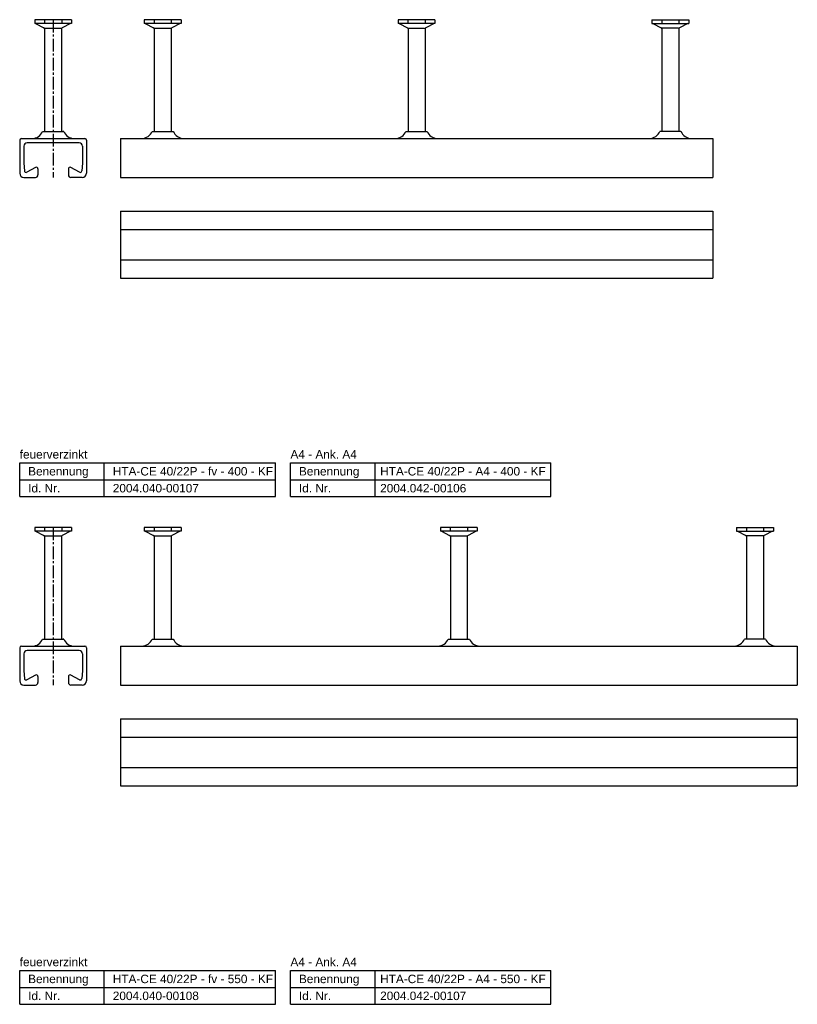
# Model space of a CAD drawing. Header units: millimetres. Extents: x 7205 to 13335, y -2256 to 2743.
# Tile 10 of 12: x 7205 to 7665, y 915 to 1497. Entities that reach past the tile are written whole.
import ezdxf

# ---------------------------------------------------------------- set-up
doc = ezdxf.new("R2010")
doc.units = ezdxf.units.MM
doc.header["$LTSCALE"] = 10
doc.header["$PDMODE"] = 35
doc.linetypes.add('MITTE2', pattern=[1.125, 0.75, -0.125, 0.125, -0.125])
doc.layers.get('DEFPOINTS').update_dxf_attribs({"linetype": 'CONTINUOUS'})
for name, color, linetype in [('ACHSEN', 1, 'MITTE2'), ('HALFEN', 2, 'CONTINUOUS'), ('TEXT3', 3, 'CONTINUOUS')]:
    doc.layers.add(name, color=color, linetype=linetype)
doc.styles.add('ARIAL50', font='arial.ttf', dxfattribs={"height": 5})

msp = doc.modelspace()

# ---------------------------------------------------------------- linework, layer by layer
at = {"layer": 'ACHSEN'}
for p, q in [((7225.04, 1496.55), (7225.04, 1403.35)), ((7225.04, 1196.55), (7225.04, 1103.35))]:
    msp.add_line(p, q, dxfattribs=at)
at = {"layer": 'DEFPOINTS', "color": 0, "linetype": 'ByBlock'}
for p in [(7231.29, 1430.54), (7231.29, 1430.54), (7231.29, 1130.54), (7231.29, 1130.54)]:
    msp.add_point(p, dxfattribs=at)
at = {"layer": 'HALFEN'}
for p, q in [((7214.14, 1496.55), (7214.14, 1494.35)), ((7235.94, 1496.55), (7214.14, 1496.55)), ((7219.97, 1496.47), (7219.97, 1494.52)), ((7230.11, 1496.47), (7230.11, 1494.52)), ((7235.94, 1496.55), (7235.94, 1494.35)), ((7278.89, 1496.56), (7278.89, 1494.36)), ((7300.69, 1496.56), (7278.89, 1496.56)), ((7284.72, 1496.47), (7284.72, 1494.53)), ((7294.86, 1496.47), (7294.86, 1494.53)), ((7300.69, 1496.56), (7300.69, 1494.36)), ((7428.89, 1496.56), (7428.89, 1494.36)), ((7450.69, 1496.56), (7428.89, 1496.56)), ((7434.72, 1496.47), (7434.72, 1494.53)), ((7444.86, 1496.47), (7444.86, 1494.53)), ((7450.69, 1496.56), (7450.69, 1494.36)), ((7578.89, 1496.56), (7578.89, 1494.36)), ((7578.89, 1496.56), (7600.69, 1496.56)), ((7584.72, 1496.47), (7584.72, 1494.53)), ((7594.86, 1496.47), (7594.86, 1494.53)), ((7600.69, 1496.56), (7600.69, 1494.36)), ((7235.94, 1494.35), (7214.14, 1494.35)), ((7214.71, 1494.35), (7219.61, 1491.78)), ((7220.04, 1491.07), (7220.04, 1430.54)), ((7220.21, 1491.55), (7229.8, 1491.55)), ((7230.04, 1491.07), (7230.04, 1430.54)), ((7235.37, 1494.35), (7230.47, 1491.78)), ((7300.69, 1494.36), (7278.89, 1494.36)), ((7279.46, 1494.36), (7284.36, 1491.79)), ((7284.79, 1491.08), (7284.79, 1430.55)), ((7284.96, 1491.56), (7294.55, 1491.56)), ((7294.79, 1491.08), (7294.79, 1430.55)), ((7300.12, 1494.36), (7295.22, 1491.79)), ((7450.69, 1494.36), (7428.89, 1494.36)), ((7429.46, 1494.36), (7434.36, 1491.79)), ((7434.79, 1491.08), (7434.79, 1430.55)), ((7434.96, 1491.56), (7444.55, 1491.56)), ((7444.79, 1491.08), (7444.79, 1430.55)), ((7450.12, 1494.36), (7445.22, 1491.79)), ((7578.89, 1494.36), (7600.69, 1494.36)), ((7579.46, 1494.36), (7584.36, 1491.79)), ((7584.79, 1491.08), (7584.79, 1430.55)), ((7594.62, 1491.56), (7585.03, 1491.56)), ((7594.79, 1491.08), (7594.79, 1430.55)), ((7600.12, 1494.36), (7595.22, 1491.79)), ((7206.29, 1426.34), (7243.79, 1426.34)), ((7218.79, 1430.54), (7231.29, 1430.54)), ((7264.79, 1426.35), (7264.79, 1403.35)), ((7264.79, 1426.35), (7614.79, 1426.35)), ((7283.54, 1430.55), (7296.04, 1430.55)), ((7433.54, 1430.55), (7446.04, 1430.55)), ((7596.04, 1430.55), (7583.54, 1430.55)), ((7614.79, 1426.35), (7614.79, 1403.35)), ((7205.29, 1425.34), (7205.29, 1405.84)), ((7207.69, 1421.75), (7207.69, 1411.85)), ((7240.39, 1423.74), (7209.69, 1423.74)), ((7242.39, 1421.9), (7242.39, 1411.85)), ((7244.79, 1425.34), (7244.79, 1405.84)), ((7207.69, 1411.85), (7208.04, 1407.27)), ((7214.56, 1409.23), (7209.52, 1406.47)), ((7216.04, 1408.35), (7216.04, 1404.85)), ((7234.04, 1408.35), (7234.04, 1404.85)), ((7240.56, 1406.47), (7235.52, 1409.23)), ((7242.39, 1411.85), (7242.03, 1407.27)), ((7207.79, 1403.35), (7214.54, 1403.35)), ((7242.29, 1403.35), (7235.54, 1403.35)), ((7264.79, 1403.35), (7614.79, 1403.35)), ((7264.79, 1383.35), (7264.79, 1343.85)), ((7264.79, 1383.35), (7614.79, 1383.35)), ((7614.79, 1383.35), (7614.79, 1343.85)), ((7264.79, 1372.6), (7614.79, 1372.6)), ((7264.79, 1354.6), (7614.79, 1354.6)), ((7264.79, 1343.85), (7614.79, 1343.85)), ((7205.29, 1234.7), (7356.54, 1234.7)), ((7205.29, 1214.7), (7205.29, 1234.7)), ((7255.29, 1214.7), (7255.29, 1234.7)), ((7356.54, 1214.7), (7356.54, 1234.7)), ((7365.29, 1214.7), (7365.29, 1234.7)), ((7365.29, 1234.7), (7519.1, 1234.7)), ((7415.29, 1214.7), (7415.29, 1234.7)), ((7519.1, 1214.7), (7519.1, 1234.7)), ((7205.29, 1224.7), (7356.54, 1224.7)), ((7365.29, 1224.7), (7519.1, 1224.7)), ((7205.29, 1214.7), (7356.54, 1214.7)), ((7365.29, 1214.7), (7519.1, 1214.7)), ((7214.14, 1196.55), (7214.14, 1194.35)), ((7235.94, 1196.55), (7214.14, 1196.55)), ((7235.94, 1194.35), (7214.14, 1194.35)), ((7214.71, 1194.35), (7219.61, 1191.78)), ((7219.97, 1196.47), (7219.97, 1194.52)), ((7230.11, 1196.47), (7230.11, 1194.52)), ((7235.37, 1194.35), (7230.47, 1191.78)), ((7235.94, 1196.55), (7235.94, 1194.35)), ((7278.89, 1196.56), (7278.89, 1194.36)), ((7300.69, 1196.56), (7278.89, 1196.56)), ((7300.69, 1194.36), (7278.89, 1194.36)), ((7279.46, 1194.36), (7284.36, 1191.79)), ((7284.72, 1196.47), (7284.72, 1194.53)), ((7294.86, 1196.47), (7294.86, 1194.53)), ((7300.12, 1194.36), (7295.22, 1191.79)), ((7300.69, 1196.56), (7300.69, 1194.36)), ((7453.89, 1196.56), (7453.89, 1194.36)), ((7475.69, 1196.56), (7453.89, 1196.56)), ((7475.69, 1194.36), (7453.89, 1194.36)), ((7454.46, 1194.36), (7459.36, 1191.79)), ((7459.72, 1196.47), (7459.72, 1194.53)), ((7469.86, 1196.47), (7469.86, 1194.53)), ((7475.12, 1194.36), (7470.22, 1191.79)), ((7475.69, 1196.56), (7475.69, 1194.36)), ((7628.89, 1196.56), (7628.89, 1194.36)), ((7628.89, 1196.56), (7650.69, 1196.56)), ((7628.89, 1194.36), (7650.69, 1194.36)), ((7629.46, 1194.36), (7634.36, 1191.79)), ((7634.72, 1196.47), (7634.72, 1194.53)), ((7644.86, 1196.47), (7644.86, 1194.53)), ((7650.12, 1194.36), (7645.22, 1191.79)), ((7650.69, 1196.56), (7650.69, 1194.36)), ((7220.04, 1191.07), (7220.04, 1130.54)), ((7220.21, 1191.55), (7229.8, 1191.55)), ((7230.04, 1191.07), (7230.04, 1130.54)), ((7284.79, 1191.08), (7284.79, 1130.55)), ((7284.96, 1191.56), (7294.55, 1191.56)), ((7294.79, 1191.08), (7294.79, 1130.55)), ((7459.79, 1191.08), (7459.79, 1130.55)), ((7459.96, 1191.56), (7469.55, 1191.56)), ((7469.79, 1191.08), (7469.79, 1130.55)), ((7634.79, 1191.08), (7634.79, 1130.55)), ((7644.62, 1191.56), (7635.03, 1191.56)), ((7644.79, 1191.08), (7644.79, 1130.55)), ((7218.79, 1130.54), (7231.29, 1130.54)), ((7283.54, 1130.55), (7296.04, 1130.55)), ((7458.54, 1130.55), (7471.04, 1130.55)), ((7646.04, 1130.55), (7633.54, 1130.55)), ((7205.29, 1125.34), (7205.29, 1105.84)), ((7206.29, 1126.34), (7243.79, 1126.34)), ((7240.39, 1123.74), (7209.69, 1123.74)), ((7244.79, 1125.34), (7244.79, 1105.84)), ((7264.79, 1126.35), (7264.79, 1103.35)), ((7264.79, 1126.35), (7664.79, 1126.35)), ((7664.79, 1126.35), (7664.79, 1103.35)), ((7207.69, 1121.75), (7207.69, 1111.85)), ((7242.39, 1121.9), (7242.39, 1111.85)), ((7207.69, 1111.85), (7208.04, 1107.27)), ((7242.39, 1111.85), (7242.03, 1107.27)), ((7214.56, 1109.23), (7209.52, 1106.47)), ((7216.04, 1108.35), (7216.04, 1104.85)), ((7234.04, 1108.35), (7234.04, 1104.85)), ((7240.56, 1106.47), (7235.52, 1109.23)), ((7207.79, 1103.35), (7214.54, 1103.35)), ((7242.29, 1103.35), (7235.54, 1103.35)), ((7264.79, 1103.35), (7664.79, 1103.35)), ((7264.79, 1083.35), (7264.79, 1043.85)), ((7264.79, 1083.35), (7664.79, 1083.35)), ((7664.79, 1083.35), (7664.79, 1043.85)), ((7264.79, 1072.6), (7664.79, 1072.6)), ((7264.79, 1054.6), (7664.79, 1054.6)), ((7264.79, 1043.85), (7664.79, 1043.85)), ((7205.29, 934.7), (7356.54, 934.7)), ((7205.29, 914.7), (7205.29, 934.7)), ((7255.29, 914.7), (7255.29, 934.7)), ((7356.54, 914.7), (7356.54, 934.7)), ((7365.29, 914.7), (7365.29, 934.7)), ((7365.29, 934.7), (7519.1, 934.7)), ((7415.29, 914.7), (7415.29, 934.7)), ((7519.1, 914.7), (7519.1, 934.7)), ((7205.29, 924.7), (7356.54, 924.7)), ((7365.29, 924.7), (7519.1, 924.7)), ((7205.29, 914.7), (7356.54, 914.7)), ((7365.29, 914.7), (7519.1, 914.7))]:
    msp.add_line(p, q, dxfattribs=at)
for centre, radius, start, end in [((7219.24, 1491.07), 0.8, 0, 62.30053), ((7230.84, 1491.07), 0.8, 117.69947, 180), ((7283.99, 1491.08), 0.8, 0, 62.30053), ((7295.59, 1491.08), 0.8, 117.69947, 180), ((7433.99, 1491.08), 0.8, 0, 62.30053), ((7445.59, 1491.08), 0.8, 117.69947, 180), ((7583.99, 1491.08), 0.8, 0, 62.30053), ((7595.59, 1491.08), 0.8, 117.69947, 180), ((7206.29, 1425.34), 1, 90, 180), ((7212.57, 1433.04), 6.7, 270.99538, 338.08116), ((7237.51, 1433.04), 6.7, 201.91884, 269.00462), ((7243.79, 1425.34), 1, 0, 90), ((7277.32, 1433.05), 6.7, 270.99538, 338.08116), ((7302.26, 1433.05), 6.7, 201.91884, 269.00462), ((7427.32, 1433.05), 6.7, 270.99538, 338.08116), ((7452.26, 1433.05), 6.7, 201.91884, 269.00462), ((7577.32, 1433.05), 6.7, 270.99538, 338.08116), ((7602.26, 1433.05), 6.7, 201.91884, 269.00462), ((7209.69, 1421.74), 2, 90, 180), ((7240.39, 1421.74), 2, 4.44159, 90), ((7215.04, 1408.35), 1, 0, 118.65816), ((7235.04, 1408.35), 1, 61.34184, 180), ((7207.79, 1405.85), 2.5, 180, 270), ((7209.04, 1407.35), 1, 184.4163, 298.65816), ((7214.54, 1404.85), 1.5, 270, 0), ((7235.54, 1404.85), 1.5, 180, 270), ((7241.04, 1407.35), 1, 241.34184, 355.5837), ((7242.29, 1405.85), 2.5, 270, 0), ((7219.24, 1191.07), 0.8, 0, 62.30053), ((7230.84, 1191.07), 0.8, 117.69947, 180), ((7283.99, 1191.08), 0.8, 0, 62.30053), ((7295.59, 1191.08), 0.8, 117.69947, 180), ((7458.99, 1191.08), 0.8, 0, 62.30053), ((7470.59, 1191.08), 0.8, 117.69947, 180), ((7633.99, 1191.08), 0.8, 0, 62.30053), ((7645.59, 1191.08), 0.8, 117.69947, 180), ((7212.57, 1133.04), 6.7, 270.99538, 338.08116), ((7237.51, 1133.04), 6.7, 201.91884, 269.00462), ((7277.32, 1133.05), 6.7, 270.99538, 338.08116), ((7302.26, 1133.05), 6.7, 201.91884, 269.00462), ((7452.32, 1133.05), 6.7, 270.99538, 338.08116), ((7477.26, 1133.05), 6.7, 201.91884, 269.00462), ((7627.32, 1133.05), 6.7, 270.99538, 338.08116), ((7652.26, 1133.05), 6.7, 201.91884, 269.00462), ((7206.29, 1125.34), 1, 90, 180), ((7209.69, 1121.74), 2, 90, 180), ((7240.39, 1121.74), 2, 4.44159, 90), ((7243.79, 1125.34), 1, 0, 90), ((7207.79, 1105.85), 2.5, 180, 270), ((7209.04, 1107.35), 1, 184.4163, 298.65816), ((7215.04, 1108.35), 1, 0, 118.65816), ((7235.04, 1108.35), 1, 61.34184, 180), ((7241.04, 1107.35), 1, 241.34184, 355.5837), ((7242.29, 1105.85), 2.5, 270, 0), ((7214.54, 1104.85), 1.5, 270, 0), ((7235.54, 1104.85), 1.5, 180, 270)]:
    msp.add_arc(centre, radius, start, end, dxfattribs=at)
at = {"layer": 'TEXT3'}
for p, q in [((7218.79, 1430.54), (7219.31, 1430.54)), ((7231.29, 1430.54), (7230.77, 1430.54)), ((7283.54, 1430.55), (7284.06, 1430.55)), ((7433.54, 1430.55), (7434.06, 1430.55)), ((7596.04, 1430.55), (7595.52, 1430.55)), ((7218.79, 1130.54), (7219.31, 1130.54)), ((7231.29, 1130.54), (7230.77, 1130.54)), ((7283.54, 1130.55), (7284.06, 1130.55)), ((7458.54, 1130.55), (7459.06, 1130.55)), ((7646.04, 1130.55), (7645.52, 1130.55))]:
    msp.add_line(p, q, dxfattribs=at)

# ---------------------------------------------------------------- texts
at = {"layer": 'HALFEN', "style": 'ARIAL50'}
for s, p in [('feuerverzinkt', (7205.29, 1237.2)), ('A4 - Ank. A4', (7365.29, 1237.2)), ('Benennung', (7210.29, 1227.2)), ('HTA-CE 40/22P - fv - 400 - KF', (7260.29, 1227.2)), ('Benennung', (7370.29, 1227.2)), ('HTA-CE 40/22P - A4 - 400 - KF', (7418.29, 1227.2)), ('Id. Nr.', (7210.29, 1217.2)), ('2004.040-00107', (7260.29, 1217.2)), ('Id. Nr.', (7370.29, 1217.2)), ('2004.042-00106', (7418.29, 1217.2)), ('feuerverzinkt', (7205.29, 937.2)), ('A4 - Ank. A4', (7365.29, 937.2)), ('Benennung', (7210.29, 927.2)), ('HTA-CE 40/22P - fv - 550 - KF', (7260.29, 927.2)), ('Benennung', (7370.29, 927.2)), ('HTA-CE 40/22P - A4 - 550 - KF', (7418.29, 927.2)), ('Id. Nr.', (7210.29, 917.2)), ('2004.040-00108', (7260.29, 917.2)), ('Id. Nr.', (7370.29, 917.2)), ('2004.042-00107', (7418.29, 917.2))]:
    msp.add_text(s, height=5, dxfattribs=at).set_placement(p)

doc.saveas('drawing.dxf')
